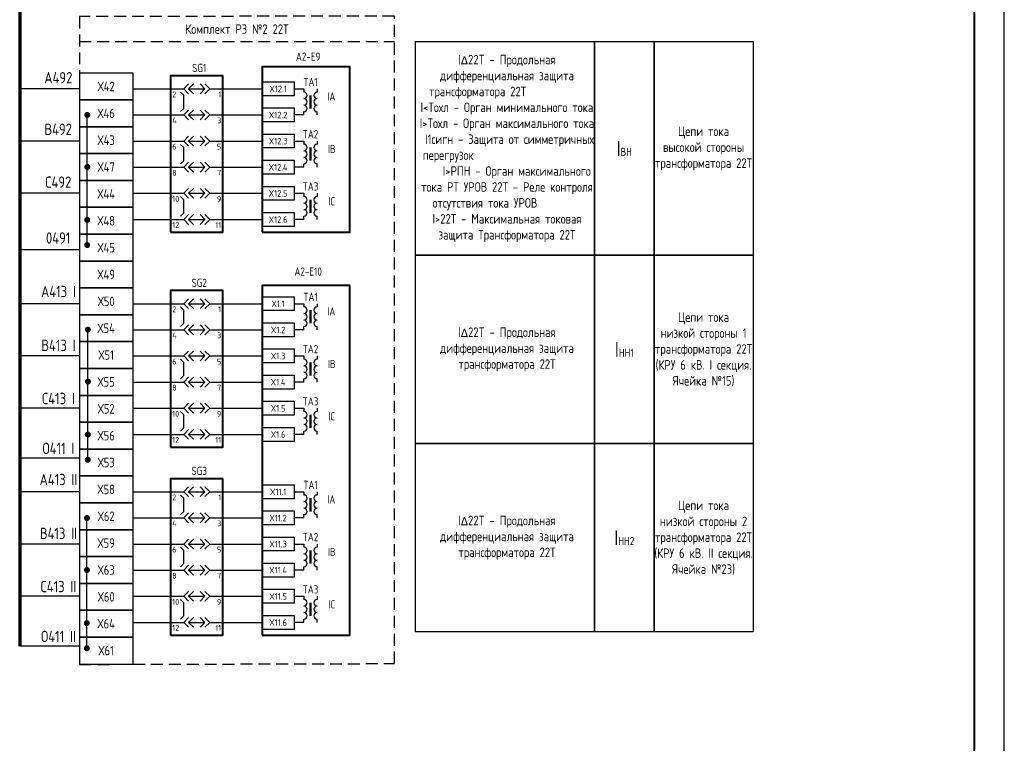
# Model space of a CAD drawing. Header units: millimetres. Extents: x 616 to 6446, y 2590 to 5711.
# Tile 6 of 50: x 2164 to 2329, y 3602 to 3724. Entities that reach past the tile are written whole.
import ezdxf
from ezdxf.enums import TextEntityAlignment as Align

# ---------------------------------------------------------------- set-up
doc = ezdxf.new("R2010")
doc.units = ezdxf.units.MM
doc.linetypes.add('EPL_DASH', pattern=[1, 0.5, -0.5])
doc.linetypes.add('JIS_02_2.0', pattern=[3, 2, -1])
for name, color, linetype, lineweight in [('EPLAN300', 7, 'Continuous', 20), ('EPLAN305', 7, 'EPL_DASH', 20), ('EPLAN420', 7, 'Continuous', 30)]:
    doc.layers.add(name, color=color, linetype=linetype, lineweight=lineweight)
doc.styles.add('GOST 2.304 type A', font='isocpeur.ttf')
doc.styles.add('SIMPLEX', font='GOST.ttf', dxfattribs={"height": 5})
doc.styles.get("Standard").update_dxf_attribs({"font": 'arial.ttf'})

# ---------------------------------------------------------------- blocks, each defined once
blk = doc.blocks.new('EPLSYM_LibraryЭКРА_Э4_Symbol32_Variant0_Placement1')
at = {"layer": 'EPLAN300', "color": 0, "linetype": 'Continuous', "lineweight": 25, "ltscale": 4.8}
for p, q in [((-8, 0), (-4, 0)), ((-2.5, 0), (2.5, 0)), ((4, 0), (8, 0))]:
    blk.add_line(p, q, dxfattribs=at)
for points in [[(-2.5, 1.5), (-4, 0), (-2.5, -1.5)], [(-1, 1.5), (-2.5, 0), (-1, -1.5)], [(1, 1.5), (2.5, 0), (1, -1.5)], [(2.5, 1.5), (4, 0), (2.5, -1.5)]]:
    blk.add_lwpolyline(points, dxfattribs=at)
at = {"color": 0}
blk.add_attdef('17_20029[1]', text='', height=1.28, dxfattribs=at).set_placement((-7.5, 1.95), align=Align.BOTTOM_RIGHT)
blk.add_attdef('17_20029[2]', text='', height=1.28, dxfattribs=at).set_placement((7.5, 1.95), align=Align.BOTTOM_LEFT)
blk.add_attdef('17_20028[1]', text='', height=1.77, dxfattribs=at).set_placement((-7.5, 0), align=Align.TOP_LEFT)
blk.add_attdef('17_20028[2]', text='', height=1.77, dxfattribs=at).set_placement((7.5, 0), align=Align.TOP_RIGHT)
blk = doc.blocks.new('EPLSYM_LibraryЭКРА_Э4_Symbol32_Variant2_Placement1')
at = {"layer": 'EPLAN300', "color": 0, "linetype": 'Continuous', "lineweight": 25, "ltscale": 4.8}
for p, q in [((-5, 7), (-4, 6)), ((-4, 2), (-4, 6)), ((-8, 0), (-4, 0)), ((-5, 1), (-4, 2)), ((-2.5, 0), (2.5, 0)), ((4, 0), (8, 0))]:
    blk.add_line(p, q, dxfattribs=at)
for points in [[(-2.5, 1.5), (-4, 0), (-2.5, -1.5)], [(-1, 1.5), (-2.5, 0), (-1, -1.5)], [(1, 1.5), (2.5, 0), (1, -1.5)], [(2.5, 1.5), (4, 0), (2.5, -1.5)]]:
    blk.add_lwpolyline(points, dxfattribs=at)
at = {"color": 0}
blk.add_attdef('17_20029[1]', text='', height=1.28, dxfattribs=at).set_placement((-7.5, 1.95), align=Align.BOTTOM_RIGHT)
blk.add_attdef('17_20029[2]', text='', height=1.28, dxfattribs=at).set_placement((7.5, 1.95), align=Align.BOTTOM_LEFT)
blk.add_attdef('17_20028[1]', text='', height=1.77, dxfattribs=at).set_placement((-7.5, 0), align=Align.TOP_LEFT)
blk.add_attdef('17_20028[2]', text='', height=1.77, dxfattribs=at).set_placement((7.5, 0), align=Align.TOP_RIGHT)
blk = doc.blocks.new('EPLSYM_LibraryЭКРА_Э4_Symbol0_Variant0_Placement1')
at = {"layer": 'EPLAN305', "color": 0, "linetype": 'Continuous', "lineweight": 25, "ltscale": 4.8}
blk.add_lwpolyline([(0, -47.89), (16, -47.89), (16, 0), (0, 0)], close=True, dxfattribs=at)
at = {"color": 0}
blk.add_attdef('17_20003', text='', height=2.46, dxfattribs=at).set_placement((0, 0), align=Align.BOTTOM_CENTER)
blk.add_attdef('17_20011', text='', height=2.46, dxfattribs=at).set_placement((0, -3.75), align=Align.BOTTOM_LEFT)

msp = doc.modelspace()

# ---------------------------------------------------------------- linework, layer by layer
at = {"lineweight": -2}
msp.add_line((2328.89, 3305.35), (2328.89, 3899.35), dxfattribs=at)
at = {"lineweight": 40}
msp.add_line((2323.89, 3310.35), (2323.89, 3894.35), dxfattribs=at)
at = {"color": 3, "lineweight": 70}
msp.add_line((2163.89, 3816.14), (2163.89, 3618.62), dxfattribs=at)
at = {"color": 32, "linetype": 'JIS_02_2.0', "true_color": 0xcd6928}
msp.add_line((2173.89, 3719.89), (2226.71, 3719.89), dxfattribs=at)
at = {"color": 3}
for p, q in [((2173.84, 3711.99), (2163.89, 3711.99)), ((2173.84, 3703.23), (2163.89, 3703.23)), ((2173.84, 3694.48), (2163.89, 3694.48)), ((2173.84, 3685.02), (2163.89, 3685.02)), ((2173.89, 3675.99), (2163.89, 3675.99)), ((2173.89, 3667.23), (2163.89, 3667.23)), ((2173.89, 3658.48), (2163.89, 3658.48)), ((2173.89, 3650.12), (2163.89, 3650.12)), ((2173.89, 3644.49), (2163.89, 3644.49)), ((2173.89, 3635.73), (2163.89, 3635.73)), ((2173.89, 3626.98), (2163.89, 3626.98)), ((2173.89, 3618.62), (2163.89, 3618.62))]:
    msp.add_line(p, q, dxfattribs=at)
for p, q in [((2182.89, 3711.99), (2189.18, 3711.99)), ((2197.93, 3711.99), (2204.5, 3711.99)), ((2175.2, 3685.81), (2175.2, 3707.61)), ((2182.89, 3707.61), (2189.18, 3707.61)), ((2197.93, 3707.61), (2204.5, 3707.61)), ((2182.89, 3703.23), (2189.18, 3703.23)), ((2197.93, 3703.23), (2204.5, 3703.23)), ((2182.89, 3698.85), (2189.18, 3698.85)), ((2197.93, 3698.85), (2204.5, 3698.85)), ((2182.89, 3694.48), (2189.18, 3694.48)), ((2197.93, 3694.48), (2204.5, 3694.48)), ((2182.89, 3690.1), (2189.18, 3690.1)), ((2197.93, 3690.1), (2204.5, 3690.1)), ((2182.89, 3675.99), (2189.18, 3675.99)), ((2197.93, 3675.99), (2204.5, 3675.99)), ((2175.3, 3649.85), (2175.3, 3671.64)), ((2182.89, 3671.61), (2189.18, 3671.61)), ((2197.93, 3671.61), (2204.5, 3671.61)), ((2182.89, 3667.23), (2189.18, 3667.23)), ((2197.93, 3667.23), (2204.5, 3667.23)), ((2182.89, 3662.85), (2189.18, 3662.85)), ((2197.93, 3662.85), (2204.5, 3662.85)), ((2182.89, 3658.48), (2189.18, 3658.48)), ((2197.93, 3658.48), (2204.5, 3658.48)), ((2182.89, 3654.1), (2189.18, 3654.1)), ((2197.93, 3654.1), (2204.5, 3654.1)), ((2182.89, 3644.49), (2189.18, 3644.49)), ((2197.93, 3644.49), (2204.5, 3644.49)), ((2175.14, 3618.28), (2175.14, 3640.07)), ((2182.89, 3640.11), (2189.18, 3640.11)), ((2197.93, 3640.11), (2204.5, 3640.11)), ((2182.89, 3635.73), (2189.18, 3635.73)), ((2197.93, 3635.73), (2204.5, 3635.73)), ((2182.89, 3631.35), (2189.18, 3631.35)), ((2197.93, 3631.35), (2204.5, 3631.35)), ((2182.89, 3626.98), (2189.18, 3626.98)), ((2197.93, 3626.98), (2204.5, 3626.98)), ((2182.89, 3622.6), (2189.18, 3622.6)), ((2197.93, 3622.6), (2204.5, 3622.6))]:
    msp.add_line(p, q)
at = {"linetype": 'Continuous', "lineweight": 25, "ltscale": 4.8}
for p, q in [((2209.89, 3711.99), (2211.53, 3711.99)), ((2211.53, 3711.99), (2211.53, 3711.44)), ((2211.53, 3711.99), (2211.53, 3711.44)), ((2213.72, 3711.99), (2213.72, 3711.44)), ((2213.72, 3711.99), (2213.72, 3711.44)), ((2211.53, 3707.61), (2211.53, 3708.16)), ((2213.72, 3707.61), (2213.72, 3708.16)), ((2211.53, 3707.61), (2209.89, 3707.61)), ((2209.89, 3703.23), (2211.53, 3703.23)), ((2211.53, 3703.23), (2211.53, 3702.68)), ((2211.53, 3703.23), (2211.53, 3702.68)), ((2213.72, 3703.23), (2213.72, 3702.68)), ((2213.72, 3703.23), (2213.72, 3702.68)), ((2211.53, 3698.85), (2211.53, 3699.4)), ((2213.72, 3698.85), (2213.72, 3699.4)), ((2211.53, 3698.85), (2209.89, 3698.85)), ((2209.89, 3694.48), (2211.53, 3694.48)), ((2211.53, 3694.48), (2211.53, 3693.93)), ((2211.53, 3694.48), (2211.53, 3693.93)), ((2213.72, 3694.48), (2213.72, 3693.93)), ((2213.72, 3694.48), (2213.72, 3693.93)), ((2211.53, 3690.1), (2209.89, 3690.1)), ((2211.53, 3690.1), (2211.53, 3690.65)), ((2213.72, 3690.1), (2213.72, 3690.65)), ((2209.89, 3675.99), (2211.53, 3675.99)), ((2211.53, 3675.99), (2211.53, 3675.44)), ((2211.53, 3675.99), (2211.53, 3675.44)), ((2213.72, 3675.99), (2213.72, 3675.44)), ((2213.72, 3675.99), (2213.72, 3675.44)), ((2211.53, 3671.61), (2209.89, 3671.61)), ((2211.53, 3671.61), (2211.53, 3672.16)), ((2213.72, 3671.61), (2213.72, 3672.16)), ((2209.89, 3667.23), (2211.53, 3667.23)), ((2211.53, 3667.23), (2211.53, 3666.68)), ((2211.53, 3667.23), (2211.53, 3666.68)), ((2213.72, 3667.23), (2213.72, 3666.68)), ((2213.72, 3667.23), (2213.72, 3666.68)), ((2211.53, 3662.85), (2211.53, 3663.4)), ((2213.72, 3662.85), (2213.72, 3663.4)), ((2211.53, 3662.85), (2209.89, 3662.85)), ((2209.89, 3658.48), (2211.53, 3658.48)), ((2211.53, 3658.48), (2211.53, 3657.93)), ((2211.53, 3658.48), (2211.53, 3657.93)), ((2213.72, 3658.48), (2213.72, 3657.93)), ((2213.72, 3658.48), (2213.72, 3657.93)), ((2211.53, 3654.1), (2209.89, 3654.1)), ((2211.53, 3654.1), (2211.53, 3654.65)), ((2213.72, 3654.1), (2213.72, 3654.65)), ((2209.89, 3644.49), (2211.53, 3644.49)), ((2211.53, 3644.49), (2211.53, 3643.94)), ((2211.53, 3644.49), (2211.53, 3643.94)), ((2213.72, 3644.49), (2213.72, 3643.94)), ((2213.72, 3644.49), (2213.72, 3643.94)), ((2211.53, 3640.11), (2209.89, 3640.11)), ((2211.53, 3640.11), (2211.53, 3640.66)), ((2213.72, 3640.11), (2213.72, 3640.66)), ((2209.89, 3635.73), (2211.53, 3635.73)), ((2211.53, 3635.73), (2211.53, 3635.18)), ((2211.53, 3635.73), (2211.53, 3635.18)), ((2213.72, 3635.73), (2213.72, 3635.18)), ((2213.72, 3635.73), (2213.72, 3635.18)), ((2211.53, 3631.35), (2211.53, 3631.9)), ((2213.72, 3631.35), (2213.72, 3631.9)), ((2211.53, 3631.35), (2209.89, 3631.35)), ((2209.89, 3626.98), (2211.53, 3626.98)), ((2211.53, 3626.98), (2211.53, 3626.43)), ((2211.53, 3626.98), (2211.53, 3626.43)), ((2213.72, 3626.98), (2213.72, 3626.43)), ((2213.72, 3626.98), (2213.72, 3626.43)), ((2211.53, 3622.6), (2209.89, 3622.6)), ((2211.53, 3622.6), (2211.53, 3623.15)), ((2213.72, 3622.6), (2213.72, 3623.15))]:
    msp.add_line(p, q, dxfattribs=at)
at = {"linetype": 'Continuous', "lineweight": 50, "ltscale": 4.8}
for p, q in [((2212.62, 3710.89), (2212.62, 3708.7)), ((2212.62, 3710.89), (2212.62, 3708.7)), ((2212.62, 3702.14), (2212.62, 3699.95)), ((2212.62, 3702.14), (2212.62, 3699.95)), ((2212.62, 3693.38), (2212.62, 3691.19)), ((2212.62, 3693.38), (2212.62, 3691.19)), ((2212.62, 3674.89), (2212.62, 3672.7)), ((2212.62, 3674.89), (2212.62, 3672.7)), ((2212.62, 3666.14), (2212.62, 3663.95)), ((2212.62, 3666.14), (2212.62, 3663.95)), ((2212.62, 3657.38), (2212.62, 3655.19)), ((2212.62, 3657.38), (2212.62, 3655.19)), ((2212.62, 3643.39), (2212.62, 3641.2)), ((2212.62, 3643.39), (2212.62, 3641.2)), ((2212.62, 3634.64), (2212.62, 3632.45)), ((2212.62, 3634.64), (2212.62, 3632.45)), ((2212.62, 3625.88), (2212.62, 3623.69)), ((2212.62, 3625.88), (2212.62, 3623.69))]:
    msp.add_line(p, q, dxfattribs=at)
at = {"color": 32, "linetype": 'JIS_02_2.0', "true_color": 0xcd6928}
msp.add_lwpolyline([(2226.71, 3724.16), (2173.89, 3724.09), (2173.89, 3615.56), (2226.71, 3615.7)], close=True, dxfattribs=at)
for points in [[(2230.21, 3719.89), (2260.21, 3719.89), (2260.21, 3684.1), (2230.21, 3684.1)], [(2260.21, 3719.89), (2270.21, 3719.89), (2270.21, 3684.1), (2260.21, 3684.1)], [(2270.21, 3719.89), (2286.78, 3719.89), (2286.78, 3684.1), (2270.21, 3684.1)], [(2173.89, 3710.13), (2182.89, 3710.13), (2182.89, 3714.63), (2173.89, 3714.63)], [(2204.5, 3713.15), (2209.89, 3713.15), (2209.89, 3710.82), (2204.5, 3710.82)], [(2173.89, 3705.63), (2182.89, 3705.63), (2182.89, 3710.13), (2173.89, 3710.13)], [(2204.5, 3708.77), (2209.89, 3708.77), (2209.89, 3706.44), (2204.5, 3706.44)], [(2173.89, 3701.13), (2182.89, 3701.13), (2182.89, 3705.63), (2173.89, 3705.63)], [(2204.5, 3704.4), (2209.89, 3704.4), (2209.89, 3702.07), (2204.5, 3702.07)], [(2173.89, 3696.63), (2182.89, 3696.63), (2182.89, 3701.13), (2173.89, 3701.13)], [(2204.5, 3700.02), (2209.89, 3700.02), (2209.89, 3697.69), (2204.5, 3697.69)], [(2173.89, 3692.13), (2182.89, 3692.13), (2182.89, 3696.63), (2173.89, 3696.63)], [(2204.5, 3695.64), (2209.89, 3695.64), (2209.89, 3693.31), (2204.5, 3693.31)], [(2173.89, 3687.63), (2182.89, 3687.63), (2182.89, 3692.13), (2173.89, 3692.13)], [(2204.5, 3691.26), (2209.89, 3691.26), (2209.89, 3688.93), (2204.5, 3688.93)], [(2173.89, 3683.13), (2182.89, 3683.13), (2182.89, 3687.63), (2173.89, 3687.63)], [(2173.89, 3678.63), (2182.89, 3678.63), (2182.89, 3683.13), (2173.89, 3683.13)], [(2230.21, 3684.1), (2260.21, 3684.1), (2260.21, 3652.56), (2230.21, 3652.56)], [(2260.21, 3684.1), (2270.21, 3684.1), (2270.21, 3652.56), (2260.21, 3652.56)], [(2270.21, 3684.1), (2286.78, 3684.1), (2286.78, 3652.56), (2270.21, 3652.56)], [(2173.89, 3674.13), (2182.89, 3674.13), (2182.89, 3678.63), (2173.89, 3678.63)], [(2204.5, 3677.15), (2209.89, 3677.15), (2209.89, 3674.82), (2204.5, 3674.82)], [(2173.89, 3669.63), (2182.89, 3669.63), (2182.89, 3674.13), (2173.89, 3674.13)], [(2204.5, 3672.77), (2209.89, 3672.77), (2209.89, 3670.44), (2204.5, 3670.44)], [(2173.89, 3665.13), (2182.89, 3665.13), (2182.89, 3669.63), (2173.89, 3669.63)], [(2204.5, 3668.4), (2209.89, 3668.4), (2209.89, 3666.07), (2204.5, 3666.07)], [(2173.89, 3660.63), (2182.89, 3660.63), (2182.89, 3665.13), (2173.89, 3665.13)], [(2204.5, 3664.02), (2209.89, 3664.02), (2209.89, 3661.69), (2204.5, 3661.69)], [(2173.89, 3656.13), (2182.89, 3656.13), (2182.89, 3660.63), (2173.89, 3660.63)], [(2204.5, 3659.64), (2209.89, 3659.64), (2209.89, 3657.31), (2204.5, 3657.31)], [(2173.89, 3651.63), (2182.89, 3651.63), (2182.89, 3656.13), (2173.89, 3656.13)], [(2204.5, 3655.26), (2209.89, 3655.26), (2209.89, 3652.93), (2204.5, 3652.93)], [(2173.89, 3647.13), (2182.89, 3647.13), (2182.89, 3651.63), (2173.89, 3651.63)], [(2230.21, 3652.56), (2260.21, 3652.56), (2260.21, 3621.02), (2230.21, 3621.02)], [(2260.21, 3652.56), (2270.21, 3652.56), (2270.21, 3621.02), (2260.21, 3621.02)], [(2270.21, 3652.56), (2286.78, 3652.56), (2286.78, 3621.02), (2270.21, 3621.02)], [(2173.89, 3642.63), (2182.89, 3642.63), (2182.89, 3647.13), (2173.89, 3647.13)], [(2204.5, 3645.65), (2209.89, 3645.65), (2209.89, 3643.32), (2204.5, 3643.32)], [(2173.89, 3638.13), (2182.89, 3638.13), (2182.89, 3642.63), (2173.89, 3642.63)], [(2204.5, 3641.27), (2209.89, 3641.27), (2209.89, 3638.94), (2204.5, 3638.94)], [(2173.89, 3633.63), (2182.89, 3633.63), (2182.89, 3638.13), (2173.89, 3638.13)], [(2204.5, 3636.9), (2209.89, 3636.9), (2209.89, 3634.57), (2204.5, 3634.57)], [(2173.89, 3629.13), (2182.89, 3629.13), (2182.89, 3633.63), (2173.89, 3633.63)], [(2204.5, 3632.52), (2209.89, 3632.52), (2209.89, 3630.19), (2204.5, 3630.19)], [(2173.89, 3624.63), (2182.89, 3624.63), (2182.89, 3629.13), (2173.89, 3629.13)], [(2204.5, 3628.14), (2209.89, 3628.14), (2209.89, 3625.81), (2204.5, 3625.81)], [(2173.89, 3620.13), (2182.89, 3620.13), (2182.89, 3624.63), (2173.89, 3624.63)], [(2204.5, 3623.76), (2209.89, 3623.76), (2209.89, 3621.43), (2204.5, 3621.43)], [(2173.89, 3615.63), (2182.89, 3615.63), (2182.89, 3620.13), (2173.89, 3620.13)]]:
    msp.add_lwpolyline(points, close=True)
at = {"lineweight": 40}
for points in [[(2204.5, 3687.97), (2219.19, 3687.97), (2219.19, 3715.64), (2204.5, 3715.64)], [(2189.18, 3687.97), (2197.93, 3687.97), (2197.93, 3714.17), (2189.18, 3714.17)], [(2189.18, 3651.97), (2197.93, 3651.97), (2197.93, 3678.17), (2189.18, 3678.17)], [(2204.5, 3620.47), (2219.19, 3620.47), (2219.19, 3679.03), (2204.5, 3679.03)], [(2189.18, 3620.47), (2197.93, 3620.47), (2197.93, 3646.67), (2189.18, 3646.67)]]:
    msp.add_lwpolyline(points, close=True, dxfattribs=at)
at = {"const_width": 0.45}
for points in [[(2175.21, 3707.89, 1), (2175.21, 3707.34, 1)], [(2175.22, 3699.17, 1), (2175.22, 3698.62, 1)], [(2175.2, 3690.3, 1), (2175.2, 3689.75, 1)], [(2175.2, 3686.09, 1), (2175.2, 3685.54, 1)], [(2175.32, 3671.92, 1), (2175.32, 3671.37, 1)], [(2175.32, 3663.21, 1), (2175.32, 3662.66, 1)], [(2175.3, 3654.33, 1), (2175.3, 3653.78, 1)], [(2175.3, 3650.12, 1), (2175.3, 3649.57, 1)], [(2175.16, 3640.35, 1), (2175.16, 3639.8, 1)], [(2175.16, 3631.64, 1), (2175.16, 3631.09, 1)], [(2175.14, 3622.76, 1), (2175.14, 3622.21, 1)], [(2175.14, 3618.55, 1), (2175.14, 3618, 1)]]:
    msp.add_lwpolyline(points, format="xyb", close=True, dxfattribs=at)
at = {"linetype": 'Continuous', "lineweight": 25, "ltscale": 4.8}
for centre, start, end in [((2211.53, 3710.89), 270, 90), ((2213.72, 3710.89), 90, 270), ((2211.53, 3709.8), 270, 90), ((2213.72, 3709.8), 90, 270), ((2211.53, 3708.7), 270, 90), ((2211.53, 3708.7), 270, 90), ((2213.72, 3708.7), 90, 270), ((2213.72, 3708.7), 90, 270), ((2211.53, 3702.14), 270, 90), ((2213.72, 3702.14), 90, 270), ((2211.53, 3701.04), 270, 90), ((2213.72, 3701.04), 90, 270), ((2211.53, 3699.95), 270, 90), ((2211.53, 3699.95), 270, 90), ((2213.72, 3699.95), 90, 270), ((2213.72, 3699.95), 90, 270), ((2211.53, 3693.38), 270, 90), ((2211.53, 3692.29), 270, 90), ((2213.72, 3693.38), 90, 270), ((2213.72, 3692.29), 90, 270), ((2211.53, 3691.19), 270, 90), ((2211.53, 3691.19), 270, 90), ((2213.72, 3691.19), 90, 270), ((2213.72, 3691.19), 90, 270), ((2211.53, 3674.89), 270, 90), ((2213.72, 3674.89), 90, 270), ((2211.53, 3673.8), 270, 90), ((2211.53, 3672.7), 270, 90), ((2211.53, 3672.7), 270, 90), ((2213.72, 3673.8), 90, 270), ((2213.72, 3672.7), 90, 270), ((2213.72, 3672.7), 90, 270), ((2211.53, 3666.14), 270, 90), ((2213.72, 3666.14), 90, 270), ((2211.53, 3665.04), 270, 90), ((2213.72, 3665.04), 90, 270), ((2211.53, 3663.95), 270, 90), ((2211.53, 3663.95), 270, 90), ((2213.72, 3663.95), 90, 270), ((2213.72, 3663.95), 90, 270), ((2211.53, 3657.38), 270, 90), ((2211.53, 3656.29), 270, 90), ((2213.72, 3657.38), 90, 270), ((2213.72, 3656.29), 90, 270), ((2211.53, 3655.19), 270, 90), ((2211.53, 3655.19), 270, 90), ((2213.72, 3655.19), 90, 270), ((2213.72, 3655.19), 90, 270), ((2211.53, 3643.39), 270, 90), ((2213.72, 3643.39), 90, 270), ((2211.53, 3642.3), 270, 90), ((2211.53, 3641.2), 270, 90), ((2211.53, 3641.2), 270, 90), ((2213.72, 3642.3), 90, 270), ((2213.72, 3641.2), 90, 270), ((2213.72, 3641.2), 90, 270), ((2211.53, 3634.64), 270, 90), ((2213.72, 3634.64), 90, 270), ((2211.53, 3633.54), 270, 90), ((2213.72, 3633.54), 90, 270), ((2211.53, 3632.45), 270, 90), ((2211.53, 3632.45), 270, 90), ((2213.72, 3632.45), 90, 270), ((2213.72, 3632.45), 90, 270), ((2211.53, 3625.88), 270, 90), ((2211.53, 3624.79), 270, 90), ((2213.72, 3625.88), 90, 270), ((2213.72, 3624.79), 90, 270), ((2211.53, 3623.69), 270, 90), ((2211.53, 3623.69), 270, 90), ((2213.72, 3623.69), 90, 270), ((2213.72, 3623.69), 90, 270)]:
    msp.add_arc(centre, 0.547, start, end, dxfattribs=at)

# ---------------------------------------------------------------- block references
at = {"lineweight": 40, "xscale": 0.5472000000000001, "yscale": 0.5472000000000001, "zscale": 0.5472000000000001}
for p in [(2189.18, 3714.17), (2189.18, 3678.17), (2189.18, 3646.67)]:
    msp.add_blockref('EPLSYM_LibraryЭКРА_Э4_Symbol0_Variant0_Placement1', p, dxfattribs=at)
ref = msp.add_blockref('EPLSYM_LibraryЭКРА_Э4_Symbol32_Variant0_Placement1', (2193.56, 3711.99), dxfattribs=dict(xscale=0.5472000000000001, yscale=0.5472000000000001, zscale=0.5472000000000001))
ref.add_attrib('17_20028[1]', '2', dxfattribs={"layer": 'EPLAN420', "color": 0, "height": 0.968, "style": 'GOST 2.304 type A'}).set_placement((2189.45, 3711.53), align=Align.TOP_LEFT)
ref.add_attrib('17_20028[2]', '1', dxfattribs={"layer": 'EPLAN420', "color": 0, "height": 0.968, "style": 'GOST 2.304 type A'}).set_placement((2197.66, 3711.53), align=Align.TOP_RIGHT)
ref = msp.add_blockref('EPLSYM_LibraryЭКРА_Э4_Symbol32_Variant2_Placement1', (2193.56, 3707.61), dxfattribs=dict(xscale=0.5472000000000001, yscale=0.5472000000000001, zscale=0.5472000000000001))
ref.add_attrib('17_20028[1]', '4', dxfattribs={"layer": 'EPLAN420', "color": 0, "height": 0.968, "style": 'GOST 2.304 type A'}).set_placement((2189.45, 3707.16), align=Align.TOP_LEFT)
ref.add_attrib('17_20028[2]', '3', dxfattribs={"layer": 'EPLAN420', "color": 0, "height": 0.968, "style": 'GOST 2.304 type A'}).set_placement((2197.66, 3707.16), align=Align.TOP_RIGHT)
ref = msp.add_blockref('EPLSYM_LibraryЭКРА_Э4_Symbol32_Variant0_Placement1', (2193.56, 3703.23), dxfattribs=dict(xscale=0.5472000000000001, yscale=0.5472000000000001, zscale=0.5472000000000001))
ref.add_attrib('17_20028[1]', '6', dxfattribs={"layer": 'EPLAN420', "color": 0, "height": 0.968, "style": 'GOST 2.304 type A'}).set_placement((2189.45, 3702.78), align=Align.TOP_LEFT)
ref.add_attrib('17_20028[2]', '5', dxfattribs={"layer": 'EPLAN420', "color": 0, "height": 0.968, "style": 'GOST 2.304 type A'}).set_placement((2197.66, 3702.78), align=Align.TOP_RIGHT)
ref = msp.add_blockref('EPLSYM_LibraryЭКРА_Э4_Symbol32_Variant2_Placement1', (2193.56, 3698.85), dxfattribs=dict(xscale=0.5472000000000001, yscale=0.5472000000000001, zscale=0.5472000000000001))
ref.add_attrib('17_20028[1]', '8', dxfattribs={"layer": 'EPLAN420', "color": 0, "height": 0.968, "style": 'GOST 2.304 type A'}).set_placement((2189.45, 3698.4), align=Align.TOP_LEFT)
ref.add_attrib('17_20028[2]', '7', dxfattribs={"layer": 'EPLAN420', "color": 0, "height": 0.968, "style": 'GOST 2.304 type A'}).set_placement((2197.66, 3698.4), align=Align.TOP_RIGHT)
ref = msp.add_blockref('EPLSYM_LibraryЭКРА_Э4_Symbol32_Variant0_Placement1', (2193.56, 3694.48), dxfattribs=dict(xscale=0.5472000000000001, yscale=0.5472000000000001, zscale=0.5472000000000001))
ref.add_attrib('17_20028[1]', '10', dxfattribs={"layer": 'EPLAN420', "color": 0, "height": 0.968, "style": 'GOST 2.304 type A'}).set_placement((2189.45, 3694.02), align=Align.TOP_LEFT)
ref.add_attrib('17_20028[2]', '9', dxfattribs={"layer": 'EPLAN420', "color": 0, "height": 0.968, "style": 'GOST 2.304 type A'}).set_placement((2197.66, 3694.02), align=Align.TOP_RIGHT)
ref = msp.add_blockref('EPLSYM_LibraryЭКРА_Э4_Symbol32_Variant2_Placement1', (2193.56, 3690.1), dxfattribs=dict(xscale=0.5472000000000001, yscale=0.5472000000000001, zscale=0.5472000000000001))
ref.add_attrib('17_20028[1]', '12', dxfattribs={"layer": 'EPLAN420', "color": 0, "height": 0.968, "style": 'GOST 2.304 type A'}).set_placement((2189.45, 3689.65), align=Align.TOP_LEFT)
ref.add_attrib('17_20028[2]', '11', dxfattribs={"layer": 'EPLAN420', "color": 0, "height": 0.968, "style": 'GOST 2.304 type A'}).set_placement((2197.66, 3689.65), align=Align.TOP_RIGHT)
ref = msp.add_blockref('EPLSYM_LibraryЭКРА_Э4_Symbol32_Variant0_Placement1', (2193.56, 3675.99), dxfattribs=dict(xscale=0.5472000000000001, yscale=0.5472000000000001, zscale=0.5472000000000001))
ref.add_attrib('17_20028[1]', '2', dxfattribs={"layer": 'EPLAN420', "color": 0, "height": 0.968, "style": 'GOST 2.304 type A'}).set_placement((2189.45, 3675.53), align=Align.TOP_LEFT)
ref.add_attrib('17_20028[2]', '1', dxfattribs={"layer": 'EPLAN420', "color": 0, "height": 0.968, "style": 'GOST 2.304 type A'}).set_placement((2197.66, 3675.53), align=Align.TOP_RIGHT)
ref = msp.add_blockref('EPLSYM_LibraryЭКРА_Э4_Symbol32_Variant2_Placement1', (2193.56, 3671.61), dxfattribs=dict(xscale=0.5472000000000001, yscale=0.5472000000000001, zscale=0.5472000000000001))
ref.add_attrib('17_20028[1]', '4', dxfattribs={"layer": 'EPLAN420', "color": 0, "height": 0.968, "style": 'GOST 2.304 type A'}).set_placement((2189.45, 3671.16), align=Align.TOP_LEFT)
ref.add_attrib('17_20028[2]', '3', dxfattribs={"layer": 'EPLAN420', "color": 0, "height": 0.968, "style": 'GOST 2.304 type A'}).set_placement((2197.66, 3671.16), align=Align.TOP_RIGHT)
ref = msp.add_blockref('EPLSYM_LibraryЭКРА_Э4_Symbol32_Variant0_Placement1', (2193.56, 3667.23), dxfattribs=dict(xscale=0.5472000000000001, yscale=0.5472000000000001, zscale=0.5472000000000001))
ref.add_attrib('17_20028[1]', '6', dxfattribs={"layer": 'EPLAN420', "color": 0, "height": 0.968, "style": 'GOST 2.304 type A'}).set_placement((2189.45, 3666.78), align=Align.TOP_LEFT)
ref.add_attrib('17_20028[2]', '5', dxfattribs={"layer": 'EPLAN420', "color": 0, "height": 0.968, "style": 'GOST 2.304 type A'}).set_placement((2197.66, 3666.78), align=Align.TOP_RIGHT)
ref = msp.add_blockref('EPLSYM_LibraryЭКРА_Э4_Symbol32_Variant2_Placement1', (2193.56, 3662.85), dxfattribs=dict(xscale=0.5472000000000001, yscale=0.5472000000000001, zscale=0.5472000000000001))
ref.add_attrib('17_20028[1]', '8', dxfattribs={"layer": 'EPLAN420', "color": 0, "height": 0.968, "style": 'GOST 2.304 type A'}).set_placement((2189.45, 3662.4), align=Align.TOP_LEFT)
ref.add_attrib('17_20028[2]', '7', dxfattribs={"layer": 'EPLAN420', "color": 0, "height": 0.968, "style": 'GOST 2.304 type A'}).set_placement((2197.66, 3662.4), align=Align.TOP_RIGHT)
ref = msp.add_blockref('EPLSYM_LibraryЭКРА_Э4_Symbol32_Variant0_Placement1', (2193.56, 3658.48), dxfattribs=dict(xscale=0.5472000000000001, yscale=0.5472000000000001, zscale=0.5472000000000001))
ref.add_attrib('17_20028[1]', '10', dxfattribs={"layer": 'EPLAN420', "color": 0, "height": 0.968, "style": 'GOST 2.304 type A'}).set_placement((2189.45, 3658.02), align=Align.TOP_LEFT)
ref.add_attrib('17_20028[2]', '9', dxfattribs={"layer": 'EPLAN420', "color": 0, "height": 0.968, "style": 'GOST 2.304 type A'}).set_placement((2197.66, 3658.02), align=Align.TOP_RIGHT)
ref = msp.add_blockref('EPLSYM_LibraryЭКРА_Э4_Symbol32_Variant2_Placement1', (2193.56, 3654.1), dxfattribs=dict(xscale=0.5472000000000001, yscale=0.5472000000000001, zscale=0.5472000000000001))
ref.add_attrib('17_20028[1]', '12', dxfattribs={"layer": 'EPLAN420', "color": 0, "height": 0.968, "style": 'GOST 2.304 type A'}).set_placement((2189.45, 3653.65), align=Align.TOP_LEFT)
ref.add_attrib('17_20028[2]', '11', dxfattribs={"layer": 'EPLAN420', "color": 0, "height": 0.968, "style": 'GOST 2.304 type A'}).set_placement((2197.66, 3653.65), align=Align.TOP_RIGHT)
ref = msp.add_blockref('EPLSYM_LibraryЭКРА_Э4_Symbol32_Variant0_Placement1', (2193.56, 3644.49), dxfattribs=dict(xscale=0.5472000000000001, yscale=0.5472000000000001, zscale=0.5472000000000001))
ref.add_attrib('17_20028[1]', '2', dxfattribs={"layer": 'EPLAN420', "color": 0, "height": 0.968, "style": 'GOST 2.304 type A'}).set_placement((2189.45, 3644.03), align=Align.TOP_LEFT)
ref.add_attrib('17_20028[2]', '1', dxfattribs={"layer": 'EPLAN420', "color": 0, "height": 0.968, "style": 'GOST 2.304 type A'}).set_placement((2197.66, 3644.03), align=Align.TOP_RIGHT)
ref = msp.add_blockref('EPLSYM_LibraryЭКРА_Э4_Symbol32_Variant2_Placement1', (2193.56, 3640.11), dxfattribs=dict(xscale=0.5472000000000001, yscale=0.5472000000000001, zscale=0.5472000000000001))
ref.add_attrib('17_20028[1]', '4', dxfattribs={"layer": 'EPLAN420', "color": 0, "height": 0.968, "style": 'GOST 2.304 type A'}).set_placement((2189.45, 3639.66), align=Align.TOP_LEFT)
ref.add_attrib('17_20028[2]', '3', dxfattribs={"layer": 'EPLAN420', "color": 0, "height": 0.968, "style": 'GOST 2.304 type A'}).set_placement((2197.66, 3639.66), align=Align.TOP_RIGHT)
ref = msp.add_blockref('EPLSYM_LibraryЭКРА_Э4_Symbol32_Variant0_Placement1', (2193.56, 3635.73), dxfattribs=dict(xscale=0.5472000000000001, yscale=0.5472000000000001, zscale=0.5472000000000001))
ref.add_attrib('17_20028[1]', '6', dxfattribs={"layer": 'EPLAN420', "color": 0, "height": 0.968, "style": 'GOST 2.304 type A'}).set_placement((2189.45, 3635.28), align=Align.TOP_LEFT)
ref.add_attrib('17_20028[2]', '5', dxfattribs={"layer": 'EPLAN420', "color": 0, "height": 0.968, "style": 'GOST 2.304 type A'}).set_placement((2197.66, 3635.28), align=Align.TOP_RIGHT)
ref = msp.add_blockref('EPLSYM_LibraryЭКРА_Э4_Symbol32_Variant2_Placement1', (2193.56, 3631.35), dxfattribs=dict(xscale=0.5472000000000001, yscale=0.5472000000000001, zscale=0.5472000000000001))
ref.add_attrib('17_20028[1]', '8', dxfattribs={"layer": 'EPLAN420', "color": 0, "height": 0.968, "style": 'GOST 2.304 type A'}).set_placement((2189.45, 3630.9), align=Align.TOP_LEFT)
ref.add_attrib('17_20028[2]', '7', dxfattribs={"layer": 'EPLAN420', "color": 0, "height": 0.968, "style": 'GOST 2.304 type A'}).set_placement((2197.66, 3630.9), align=Align.TOP_RIGHT)
ref = msp.add_blockref('EPLSYM_LibraryЭКРА_Э4_Symbol32_Variant0_Placement1', (2193.56, 3626.98), dxfattribs=dict(xscale=0.5472000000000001, yscale=0.5472000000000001, zscale=0.5472000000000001))
ref.add_attrib('17_20028[1]', '10', dxfattribs={"layer": 'EPLAN420', "color": 0, "height": 0.968, "style": 'GOST 2.304 type A'}).set_placement((2189.45, 3626.52), align=Align.TOP_LEFT)
ref.add_attrib('17_20028[2]', '9', dxfattribs={"layer": 'EPLAN420', "color": 0, "height": 0.968, "style": 'GOST 2.304 type A'}).set_placement((2197.66, 3626.52), align=Align.TOP_RIGHT)
ref = msp.add_blockref('EPLSYM_LibraryЭКРА_Э4_Symbol32_Variant2_Placement1', (2193.56, 3622.6), dxfattribs=dict(xscale=0.5472000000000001, yscale=0.5472000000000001, zscale=0.5472000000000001))
ref.add_attrib('17_20028[1]', '12', dxfattribs={"layer": 'EPLAN420', "color": 0, "height": 0.968, "style": 'GOST 2.304 type A'}).set_placement((2189.45, 3622.15), align=Align.TOP_LEFT)
ref.add_attrib('17_20028[2]', '11', dxfattribs={"layer": 'EPLAN420', "color": 0, "height": 0.968, "style": 'GOST 2.304 type A'}).set_placement((2197.66, 3622.15), align=Align.TOP_RIGHT)

# ---------------------------------------------------------------- texts
at = {"lineweight": 50, "style": 'SIMPLEX'}
for s, p in [('A2-E9', (2212.23, 3716.69)), ('SG1', (2193.97, 3714.8)), ('A2-E10', (2212.23, 3680.69)), ('SG2', (2193.97, 3678.8)), ('SG3', (2193.97, 3647.3))]:
    msp.add_text(s, height=1.368, dxfattribs=at).set_placement(p, align=Align.CENTER)
at = {"style": 'SIMPLEX'}
for s, height, p in [('TA1', 1.368, (2212.62, 3712.45)), ('X12.1', 1.094, (2207.19, 3711.42)), ('IA', 1.368, (2216.1, 3710.01)), ('X12.2', 1.094, (2207.19, 3707.04)), ('TA2', 1.368, (2212.62, 3703.7)), ('X12.3', 1.094, (2207.19, 3702.67)), ('IB', 1.368, (2216.18, 3701.21)), ('X12.4', 1.094, (2207.19, 3698.29)), ('TA3', 1.368, (2212.62, 3694.94)), ('X12.5', 1.094, (2207.19, 3693.91)), ('IC', 1.368, (2216.18, 3692.45)), ('X12.6', 1.094, (2207.19, 3689.53)), ('X1.1', 1.094, (2207.19, 3675.42)), ('TA1', 1.368, (2212.62, 3676.45)), ('IA', 1.368, (2216.1, 3674.01)), ('X1.2', 1.094, (2207.19, 3671.04)), ('TA2', 1.368, (2212.62, 3667.7)), ('X1.3', 1.094, (2207.19, 3666.67)), ('IB', 1.368, (2216.18, 3665.21)), ('X1.4', 1.094, (2207.19, 3662.29)), ('TA3', 1.368, (2212.62, 3658.94)), ('X1.5', 1.094, (2207.19, 3657.91)), ('IC', 1.368, (2216.18, 3656.45)), ('X1.6', 1.094, (2207.19, 3653.53)), ('X11.1', 1.094, (2207.19, 3643.92)), ('TA1', 1.368, (2212.62, 3644.95)), ('IA', 1.368, (2216.1, 3642.51)), ('X11.2', 1.094, (2207.19, 3639.54)), ('TA2', 1.368, (2212.62, 3636.2)), ('X11.3', 1.094, (2207.19, 3635.17)), ('IB', 1.368, (2216.18, 3633.71)), ('X11.4', 1.094, (2207.19, 3630.79)), ('TA3', 1.368, (2212.62, 3627.44)), ('X11.5', 1.094, (2207.19, 3626.41)), ('IC', 1.368, (2216.18, 3624.95)), ('X11.6', 1.094, (2207.19, 3622.03))]:
    msp.add_text(s, height=height, dxfattribs=at).set_placement(p, align=Align.CENTER)
at = {"attachment_point": 5, "style": 'SIMPLEX'}
for s, insert, char_height, width in [('Комплект РЗ №2 22Т', (2200.3, 3721.99), 1.6, 52.8207), ('{\\H0.32x;I\\fCalibri|b0|i0|c204|p34;\\H0.855x;∆\\fGOST type A|b0|i0|c204|p34;\\H1.1696x;22T - Продольная дифференциальная защита трансформатора 22Т             \\H0.99999x;I<Тохл - Орган минимального тока I>Тохл - Орган максимального тока                                      I1сигн - Защита от симметричных перегрузок                              I>РПН - Орган максимального тока РТ УРОВ 22Т - Реле контроля отсутствия тока УРОВ          I>22Т - Максимальная токовая защита Трансформатора 22Т}', (2245.55, 3701.99), 5, 29.3107), ('А492', (2170.36, 3713.84), 1.9, 6.9549), ('Х42', (2178.39, 3712.38), 1.6, 9), ('Х46', (2178.39, 3707.88), 1.6, 9), ('Цепи тока \\Pвысокой стороны трансформатора 22Т', (2278.49, 3701.99), 1.6, 16.5692), ('В492', (2170.34, 3705.2), 1.9, 7), ('Х43', (2178.39, 3703.38), 1.6, 9), ('{\\H1.5625x;I\\H0.5472x;ВН}', (2265.21, 3701.99), 1.6, 10), ('Х47', (2178.39, 3698.88), 1.6, 9), ('С492', (2170.36, 3696.35), 1.9, 6.9549), ('Х44', (2178.39, 3694.38), 1.6, 9), ('Х48', (2178.39, 3689.88), 1.6, 9), ('0491', (2170.34, 3686.99), 1.9, 7), ('Х45', (2178.39, 3685.38), 1.6, 9), ('Х49', (2178.39, 3680.88), 1.6, 9), ('А413 I', (2170.39, 3678.03), 1.9, 7), ('Цепи тока \\Pнизкой стороны 1 трансформатора 22Т \\P(КРУ 6 кВ. I секция. Ячейка №15)', (2278.49, 3668.33), 1.6, 16.5692), ('Х50', (2178.39, 3676.38), 1.6, 9), ('{\\H0.32x;I\\fCalibri|b0|i0|c204|p34;\\H0.855x;∆\\fGOST type A|b0|i0|c204|p34;\\H1.1696x;22T - Продольная дифференциальная защита трансформатора 22Т             }', (2245.55, 3668.33), 5, 29.3107), ('В413 I', (2170.39, 3669.01), 1.9, 6.9999), ('Х54', (2178.39, 3671.88), 1.6, 9), ('Х51', (2178.39, 3667.38), 1.6, 9), ('{\\H1.5625x;I\\H0.5472x;НН1}', (2265.21, 3668.33), 1.6, 10), ('Х55', (2178.39, 3662.88), 1.6, 9), ('С413 I', (2170.39, 3660.1), 1.9, 6.9999), ('Х52', (2178.39, 3658.38), 1.6, 9), ('Х56', (2178.39, 3653.88), 1.6, 9), ('О411 I', (2170.39, 3651.75), 1.9, 6.9999), ('Х53', (2178.39, 3649.38), 1.6, 9), ('А413 II', (2170.39, 3646.53), 1.9, 7), ('Цепи тока \\Pнизкой стороны 2 трансформатора 22Т \\P(КРУ 6 кВ. II секция. Ячейка №23)', (2278.49, 3636.79), 1.6, 16.5692), ('Х58', (2178.39, 3644.88), 1.6, 9), ('{\\H0.32x;I\\fCalibri|b0|i0|c204|p34;\\H0.855x;∆\\fGOST type A|b0|i0|c204|p34;\\H1.1696x;22T - Продольная дифференциальная защита трансформатора 22Т             }', (2245.55, 3636.79), 5, 29.3107), ('В413 II', (2170.39, 3637.51), 1.9, 6.9999), ('Х62', (2178.39, 3640.38), 1.6, 9), ('Х59', (2178.39, 3635.88), 1.6, 9), ('{\\H1.5625x;I\\H0.5472x;НН2}', (2265.21, 3636.79), 1.6, 10), ('Х63', (2178.39, 3631.38), 1.6, 9), ('С413 II', (2170.39, 3628.6), 1.9, 6.9999), ('Х60', (2178.39, 3626.88), 1.6, 9), ('О411 II', (2170.39, 3620.25), 1.9, 6.9999), ('Х64', (2178.39, 3622.38), 1.6, 9), ('Х61', (2178.39, 3617.88), 1.6, 9)]:
    msp.add_mtext(s, dxfattribs=dict(at, insert=insert, char_height=char_height, width=width))

doc.saveas('drawing.dxf')
